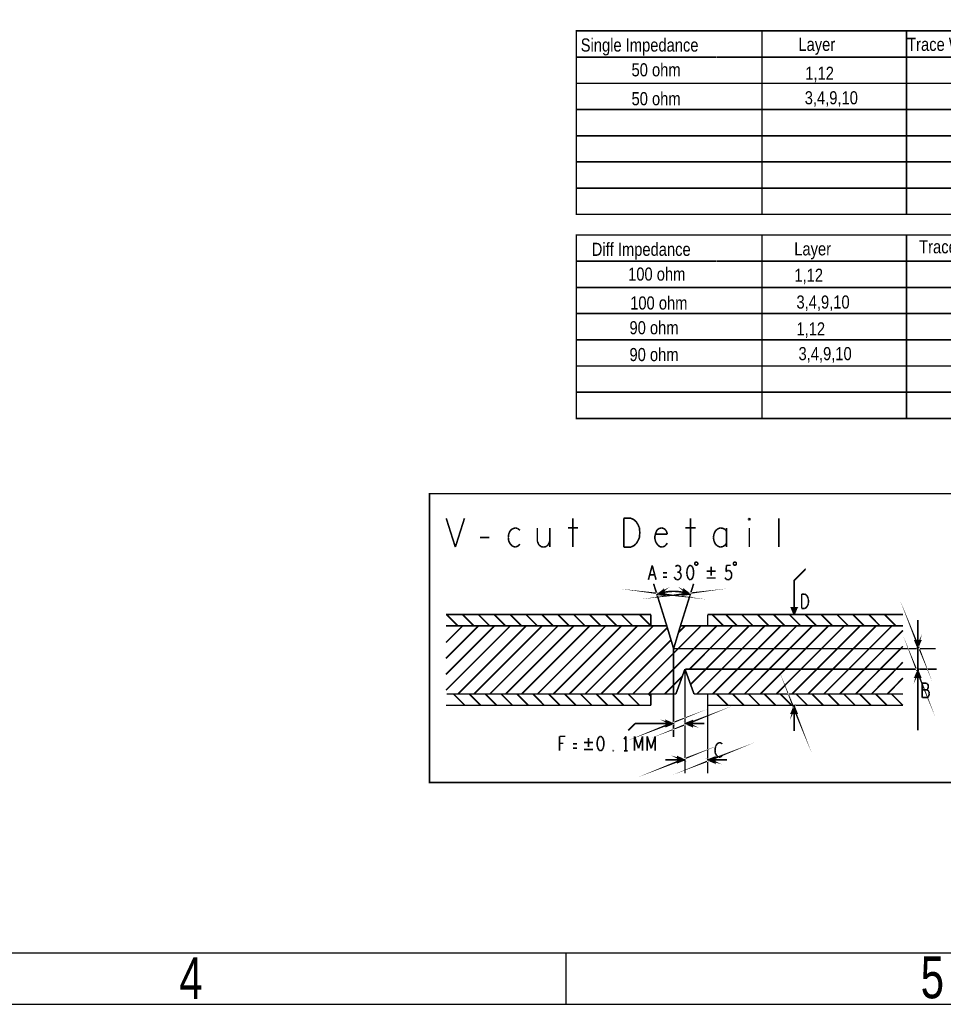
# Model space of a CAD drawing. Extents: x -53 to 531, y -106 to 304.
# Tile 39 of 65: x 186 to 276, y -106 to -11. Entities that reach past the tile are written whole.
import ezdxf

# ---------------------------------------------------------------- set-up
doc = ezdxf.new("R2010")
doc.units = 0
doc.layers.add('BOARD_GEOMETRY_DIMENSION', color=2, linetype='CONTINUOUS')
doc.layers.add('BOARD_GEOMETRY_SILKSCREEN_TOP', color=1, linetype='CONTINUOUS')

msp = doc.modelspace()

# ---------------------------------------------------------------- linework, layer by layer
at = {"layer": 'BOARD_GEOMETRY_DIMENSION'}
for points in [[(-52.793138, -106.154474), (531.20671, -106.154474), (531.20671, 303.845722), (-52.793138, 303.845722), (-52.793138, -106.154474)], [(-47.793148, -101.154484), (526.20672, -101.154484)], [(239.206786, -101.154484), (239.206786, -106.154474)]]:
    msp.add_lwpolyline(points, dxfattribs=at)
for points, const_width in [([(240.216436, -11.805412), (330.21651, -11.805412), (330.21651, -21.965412), (240.216436, -21.965412), (240.216436, -11.805412)], 0.151892), ([(258.2164, -11.805412), (258.2164, -21.919692)], 0.151892), ([(272.216372, -11.805412), (272.216372, -21.919692)], 0.151892), ([(253.75235, -14.345412), (240.216436, -14.345412)], 0.151892), ([(253.806452, -14.345412), (330.21651, -14.345412)], 0.151892), ([(240.216436, -16.885412), (330.21651, -16.885412)], 0.151892), ([(240.216436, -19.425412), (330.21651, -19.425412)], 0.151892), ([(330.21651, -21.965412), (330.21651, -24.505412), (240.216436, -24.505412), (240.216436, -21.965412)], 0.151892), ([(258.2164, -21.919692), (258.2164, -24.505412)], 0.151892), ([(272.216372, -21.919692), (272.216372, -24.505412)], 0.151892), ([(330.21651, -24.505412), (330.21651, -27.045412), (240.216436, -27.045412), (240.216436, -24.505412)], 0.151892), ([(258.2164, -24.459692), (258.2164, -27.045412)], 0.151892), ([(272.216372, -24.459692), (272.216372, -27.045412)], 0.151892), ([(330.21651, -27.045412), (330.21651, -29.585412), (240.216436, -29.585412), (240.216436, -27.045412)], 0.151892), ([(258.2164, -26.999692), (258.2164, -29.585412)], 0.151892), ([(272.216372, -26.999692), (272.216372, -29.585412)], 0.151892), ([(240.216436, -31.585408), (330.21651, -31.585408), (330.21651, -41.745408), (240.216436, -41.745408), (240.216436, -31.585408)], 0.151892), ([(258.2164, -31.585408), (258.2164, -41.739566)], 0.151892), ([(272.216372, -31.585408), (272.216372, -41.739566)], 0.151892), ([(253.75235, -34.125408), (240.216436, -34.125408)], 0.151892), ([(253.806452, -34.125408), (330.21651, -34.125408)], 0.151892), ([(240.216436, -36.665408), (330.21651, -36.665408)], 0.151892), ([(240.216436, -39.205408), (330.21651, -39.205408)], 0.151892), ([(330.21651, -41.745408), (330.21651, -44.285408), (240.216436, -44.285408), (240.216436, -41.745408)], 0.151892), ([(258.2164, -41.739566), (258.2164, -44.285408)], 0.151892), ([(272.216372, -41.745408), (272.216372, -44.285408)], 0.151892), ([(330.21651, -44.285408), (330.21651, -46.825408), (240.216436, -46.825408), (240.216436, -44.285408)], 0.151892), ([(258.2164, -44.279566), (258.2164, -46.825408)], 0.151892), ([(272.216372, -44.285408), (272.216372, -46.825408)], 0.151892), ([(330.21651, -46.825408), (330.21651, -49.365408), (240.216436, -49.365408), (240.216436, -46.825408)], 0.151892), ([(258.2164, -46.819566), (258.2164, -49.365408)], 0.151892), ([(272.216372, -46.825408), (272.216372, -49.365408)], 0.151892), ([(225.97491, -56.662828), (225.97491, -84.662772), (335.97469, -84.662772), (335.97469, -56.662828), (225.97491, -56.662828)], 0.1524), ([(227.60686, -59.044586), (228.491542, -61.838586)], 0.1524), ([(228.491542, -61.838586), (229.376478, -59.044586)], 0.1524), ([(239.891062, -59.044586), (239.891062, -61.838586)], 0.1524), ([(244.812312, -61.838586), (244.812312, -59.044586)], 0.1524), ([(244.812312, -59.044586), (245.519956, -59.044586)], 0.1524), ([(245.519956, -59.044586), (245.803166, -59.184286)], 0.1524), ([(245.803166, -59.184286), (246.01551, -59.370722)], 0.1524), ([(251.290582, -59.044586), (251.290582, -61.838586)], 0.1524), ([(256.919476, -59.091322), (256.990342, -59.044586)], 0.1524), ([(256.919476, -59.184286), (256.919476, -59.091322)], 0.1524), ([(256.990342, -59.231022), (256.919476, -59.184286)], 0.1524), ([(256.990342, -59.044586), (257.061208, -59.091322)], 0.1524), ([(257.061208, -59.184286), (256.990342, -59.231022)], 0.1524), ([(257.061208, -59.091322), (257.061208, -59.184286)], 0.1524), ([(259.840222, -61.838586), (259.840222, -59.044586)], 0.1524), ([(234.014264, -60.069222), (233.80192, -60.255404)], 0.1524), ([(234.297474, -59.976004), (234.014264, -60.069222)], 0.1524), ([(234.509818, -60.022486), (234.297474, -59.976004)], 0.1524), ([(234.757468, -60.208922), (234.509818, -60.022486)], 0.1524), ([(236.439456, -59.976004), (236.439456, -61.279786)], 0.1524), ([(237.642908, -61.838586), (237.642908, -59.976004)], 0.1524), ([(239.395508, -59.976004), (240.386616, -59.976004)], 0.1524), ([(246.01551, -59.370722), (246.192548, -59.650122)], 0.1524), ([(246.192548, -59.650122), (246.334026, -59.976004)], 0.1524), ([(246.334026, -59.976004), (246.369332, -60.441586)], 0.1524), ([(248.05132, -60.162186), (247.909842, -60.488322)], 0.1524), ([(248.263664, -60.022486), (248.05132, -60.162186)], 0.1524), ([(248.511568, -59.976004), (248.263664, -60.022486)], 0.1524), ([(248.759218, -60.069222), (248.511568, -59.976004)], 0.1524), ([(248.936256, -60.255404), (248.759218, -60.069222)], 0.1524), ([(250.795028, -59.976004), (251.786136, -59.976004)], 0.1524), ([(253.928118, -60.069222), (253.715774, -60.255404)], 0.1524), ([(254.176022, -59.976004), (253.928118, -60.069222)], 0.1524), ([(254.423672, -60.022486), (254.176022, -59.976004)], 0.1524), ([(254.636016, -60.115704), (254.423672, -60.022486)], 0.1524), ([(254.777494, -60.301886), (254.636016, -60.115704)], 0.1524), ([(254.777494, -61.838586), (254.777494, -59.976004)], 0.1524), ([(256.990342, -59.976004), (256.990342, -61.838586)], 0.1524), ([(230.881428, -60.907422), (231.801416, -60.907422)], 0.1524), ([(233.660442, -60.581286), (233.625136, -60.907422)], 0.1524), ([(233.625136, -60.907422), (233.660442, -61.233304)], 0.1524), ([(233.80192, -60.255404), (233.660442, -60.581286)], 0.1524), ([(246.334026, -60.907422), (246.192548, -61.233304)], 0.1524), ([(246.369332, -60.441586), (246.334026, -60.907422)], 0.1524), ([(247.909842, -60.488322), (247.838976, -60.767722)], 0.1524), ([(247.838976, -60.767722), (247.838976, -61.047122)], 0.1524), ([(247.838976, -61.047122), (247.909842, -61.326522)], 0.1524), ([(247.909842, -60.581286), (249.042428, -60.581286)], 0.1524), ([(249.042428, -60.581286), (248.936256, -60.255404)], 0.1524), ([(253.574296, -60.534804), (253.50343, -60.907422)], 0.1524), ([(253.50343, -60.907422), (253.574296, -61.279786)], 0.1524), ([(253.715774, -60.255404), (253.574296, -60.534804)], 0.1524), ([(233.660442, -61.233304), (233.80192, -61.512704)], 0.1524), ([(233.80192, -61.512704), (234.014264, -61.745622)], 0.1524), ([(234.014264, -61.745622), (234.297474, -61.838586)], 0.1524), ([(234.297474, -61.838586), (234.545378, -61.745622)], 0.1524), ([(234.545378, -61.745622), (234.757468, -61.559186)], 0.1524), ([(236.439456, -61.279786), (236.581188, -61.605922)], 0.1524), ([(236.581188, -61.605922), (236.793532, -61.792104)], 0.1524), ([(236.793532, -61.792104), (237.041182, -61.838586)], 0.1524), ([(237.041182, -61.838586), (237.288832, -61.792104)], 0.1524), ([(237.288832, -61.792104), (237.501176, -61.605922)], 0.1524), ([(237.501176, -61.605922), (237.642908, -61.279786)], 0.1524), ([(245.519956, -61.838586), (244.812312, -61.838586)], 0.1524), ([(245.803166, -61.698886), (245.519956, -61.838586)], 0.1524), ([(246.01551, -61.512704), (245.803166, -61.698886)], 0.1524), ([(246.192548, -61.233304), (246.01551, -61.512704)], 0.1524), ([(247.909842, -61.326522), (248.08688, -61.605922)], 0.1524), ([(248.08688, -61.605922), (248.299224, -61.792104)], 0.1524), ([(248.299224, -61.792104), (248.546874, -61.838586)], 0.1524), ([(248.546874, -61.838586), (248.794778, -61.745622)], 0.1524), ([(248.794778, -61.745622), (249.042428, -61.466222)], 0.1524), ([(253.574296, -61.279786), (253.715774, -61.559186)], 0.1524), ([(253.715774, -61.559186), (253.928118, -61.745622)], 0.1524), ([(253.928118, -61.745622), (254.176022, -61.838586)], 0.1524), ([(254.176022, -61.838586), (254.423672, -61.792104)], 0.1524), ([(254.423672, -61.792104), (254.636016, -61.652404)], 0.1524), ([(254.636016, -61.652404), (254.777494, -61.466222)], 0.1524), ([(247.203214, -65.005712), (247.575578, -63.608712)], 0.1524), ([(247.575578, -63.608712), (247.948196, -65.005712)], 0.1524), ([(249.959876, -63.63208), (249.825764, -63.725298)], 0.1524), ([(250.093988, -63.608712), (249.959876, -63.63208)], 0.1524), ([(250.2281, -63.678562), (250.093988, -63.608712)], 0.1524), ([(250.302522, -63.794894), (250.2281, -63.678562)], 0.1524), ([(250.332494, -63.934848), (250.302522, -63.794894)], 0.1524), ([(250.302522, -64.074548), (250.332494, -63.934848)], 0.1524), ([(250.995434, -63.91148), (250.95073, -64.097662)], 0.1524), ([(251.055124, -63.77178), (250.995434, -63.91148)], 0.1524), ([(251.144532, -63.655194), (251.055124, -63.77178)], 0.1524), ([(251.263658, -63.608712), (251.144532, -63.655194)], 0.1524), ([(251.383038, -63.655194), (251.263658, -63.608712)], 0.1524), ([(251.472446, -63.77178), (251.383038, -63.655194)], 0.1524), ([(251.531882, -63.91148), (251.472446, -63.77178)], 0.1524), ([(251.576586, -64.097662), (251.531882, -63.91148)], 0.1524), ([(253.27991, -63.73622), (253.27991, -64.61633)], 0.1524), ([(254.728218, -64.213994), (254.772922, -63.608712)], 0.1524), ([(254.772922, -63.608712), (255.175258, -63.608712)], 0.1524), ([(261.332218, -68.378578), (261.332218, -65.078356), (262.447786, -63.962788), (262.454898, -63.962788)], 0.1524), ([(247.814084, -64.516762), (247.337326, -64.516762)], 0.1524), ([(248.99874, -64.33058), (248.61139, -64.33058)], 0.1524), ([(248.61139, -64.74968), (248.99874, -64.74968)], 0.1524), ([(249.706638, -64.726312), (249.796046, -64.88938)], 0.1524), ([(249.796046, -64.88938), (249.915172, -64.982344)], 0.1524), ([(250.138692, -64.26073), (250.00458, -64.26073)], 0.1524), ([(250.138692, -64.26073), (250.2281, -64.19088)], 0.1524), ([(250.243086, -64.307212), (250.138692, -64.26073)], 0.1524), ([(250.16841, -64.982344), (250.28779, -64.866012)], 0.1524), ([(250.2281, -64.19088), (250.302522, -64.074548)], 0.1524), ([(250.347226, -64.423798), (250.243086, -64.307212)], 0.1524), ([(250.28779, -64.866012), (250.362212, -64.726312)], 0.1524), ([(250.377198, -64.586612), (250.347226, -64.423798)], 0.1524), ([(250.362212, -64.726312), (250.377198, -64.586612)], 0.1524), ([(250.95073, -64.097662), (250.935998, -64.307212)], 0.1524), ([(250.935998, -64.307212), (250.95073, -64.516762)], 0.1524), ([(250.95073, -64.516762), (250.995434, -64.703198)], 0.1524), ([(250.995434, -64.703198), (251.055124, -64.842898)], 0.1524), ([(251.055124, -64.842898), (251.144532, -64.95923)], 0.1524), ([(251.144532, -64.95923), (251.263658, -65.005712)], 0.1524), ([(251.263658, -65.005712), (251.383038, -64.95923)], 0.1524), ([(251.383038, -64.95923), (251.472446, -64.842898)], 0.1524), ([(251.472446, -64.842898), (251.531882, -64.703198)], 0.1524), ([(251.531882, -64.703198), (251.576586, -64.516762)], 0.1524), ([(251.591572, -64.307212), (251.576586, -64.097662)], 0.1524), ([(251.576586, -64.516762), (251.591572, -64.307212)], 0.1524), ([(252.839728, -64.176402), (253.719838, -64.176402)], 0.1524), ([(252.839728, -64.836294), (253.719838, -64.836294)], 0.1524), ([(254.624078, -64.796162), (254.713486, -64.912748)], 0.1524), ([(254.713486, -64.912748), (254.817626, -64.982344)], 0.1524), ([(254.86233, -64.12103), (254.728218, -64.213994)], 0.1524), ([(254.966724, -64.097662), (254.86233, -64.12103)], 0.1524), ([(254.951738, -65.005712), (255.08585, -64.95923)], 0.1524), ([(255.071118, -64.12103), (254.966724, -64.097662)], 0.1524), ([(255.175258, -64.213994), (255.071118, -64.12103)], 0.1524), ([(255.08585, -64.95923), (255.190244, -64.866012)], 0.1524), ([(255.249934, -64.33058), (255.175258, -64.213994)], 0.1524), ([(255.190244, -64.866012), (255.264666, -64.703198)], 0.1524), ([(255.279652, -64.516762), (255.249934, -64.33058)], 0.1524), ([(255.264666, -64.703198), (255.279652, -64.516762)], 0.1524), ([(248.98985, -69.478652), (247.89003, -65.95872), (247.704864, -65.39357)], 0.1524), ([(248.590308, -66.169032), (248.37644, -66.355722), (248.703592, -66.40195), (248.542302, -66.286634), (248.36374, -66.3067), (248.590308, -66.169032), (248.703592, -66.40195), (248.37644, -66.355722), (248.67489, -65.989454), (248.809256, -66.505836), (248.090436, -66.416174)], 0.1524), ([(249.915172, -64.982344), (250.049284, -65.005712)], 0.1524), ([(250.049284, -65.005712), (250.16841, -64.982344)], 0.1524), ([(250.309634, -69.478652), (251.409962, -65.95872), (251.591064, -65.39357)], 0.1524), ([(250.73102, -66.143632), (250.944888, -66.330322), (250.617736, -66.37655), (250.779026, -66.261234), (250.957588, -66.2813), (250.73102, -66.143632), (250.617736, -66.37655), (250.944888, -66.330322), (250.646438, -65.964054), (250.512072, -66.480436), (251.230892, -66.390774)], 0.1524), ([(254.817626, -64.982344), (254.951738, -65.005712)], 0.1524), ([(248.590308, -66.169032), (248.271792, -66.356738), (248.703592, -66.40195), (248.37644, -66.355722), (248.590308, -66.169032)], 0.1524), ([(250.73102, -66.143632), (251.049536, -66.331338), (250.617736, -66.37655), (250.944888, -66.330322), (250.73102, -66.143632)], 0.1524), ([(248.090944, -66.417698), (248.67489, -65.989454)], 0.1524), ([(248.37644, -66.355722), (248.590308, -66.169032)], 0.1524), ([(251.230384, -66.392298), (250.646438, -65.964054)], 0.1524), ([(250.944888, -66.330322), (250.73102, -66.143632)], 0.1524), ([(262.065008, -67.788536), (262.065008, -66.391536)], 0.1524), ([(262.065008, -66.391536), (262.363204, -66.391536)], 0.1524), ([(262.363204, -66.391536), (262.48233, -66.461386)], 0.1524), ([(262.48233, -66.461386), (262.571738, -66.554604)], 0.1524), ([(262.571738, -66.554604), (262.64616, -66.694304)], 0.1524), ([(262.64616, -66.694304), (262.70585, -66.857372)], 0.1524), ([(262.70585, -66.857372), (262.720836, -67.090036)], 0.1524), ([(261.332726, -68.377816), (261.065264, -67.70497), (261.598664, -67.70497), (261.319264, -68.08597), (261.192264, -67.78117), (261.446264, -67.83197), (261.370064, -68.08597)], 0.1524), ([(261.331202, -68.377816), (261.598664, -67.70497)], 0.1524), ([(262.363204, -67.788536), (262.065008, -67.788536)], 0.1524), ([(262.48233, -67.718686), (262.363204, -67.788536)], 0.1524), ([(262.571738, -67.625722), (262.48233, -67.718686)], 0.1524), ([(262.64616, -67.486022), (262.571738, -67.625722)], 0.1524), ([(262.70585, -67.322954), (262.64616, -67.486022)], 0.1524), ([(262.720836, -67.090036), (262.70585, -67.322954)], 0.1524), ([(273.435064, -71.03237), (273.333464, -71.38797), (273.181064, -70.98157), (273.308064, -71.28637), (273.435064, -71.03237)], 0.1524), ([(227.580952, -68.378578), (247.449848, -68.378578)], 0.1524), ([(228.74986, -69.478652), (227.649786, -68.378578)], 0.1524), ([(230.289862, -69.478652), (229.189788, -68.378578)], 0.1524), ([(231.829864, -69.478652), (230.72979, -68.378578)], 0.1524), ([(233.369866, -69.478652), (232.269792, -68.378578)], 0.1524), ([(234.909868, -69.478652), (233.809794, -68.378578)], 0.1524), ([(236.44987, -69.478652), (235.349796, -68.378578)], 0.1524), ([(237.989872, -69.478652), (236.889798, -68.378578)], 0.1524), ([(239.529874, -69.478652), (238.4298, -68.378578)], 0.1524), ([(241.069876, -69.478652), (239.969802, -68.378578)], 0.1524), ([(242.609878, -69.478652), (241.509804, -68.378578)], 0.1524), ([(244.14988, -69.478652), (243.049806, -68.378578)], 0.1524), ([(245.689882, -69.478652), (244.589808, -68.378578)], 0.1524), ([(247.449848, -69.478652), (246.349774, -68.378578)], 0.1524), ([(247.449848, -68.378578), (247.449848, -69.478652)], 0.1524), ([(252.949964, -68.378578), (252.949964, -69.478652)], 0.1524), ([(252.949964, -68.378578), (271.869916, -68.378578)], 0.1524), ([(254.489966, -69.478652), (253.389892, -68.378578)], 0.1524), ([(255.80975, -69.478652), (254.70993, -68.378578)], 0.1524), ([(257.349752, -69.478652), (256.249932, -68.378578)], 0.1524), ([(258.889754, -69.478652), (257.789934, -68.378578)], 0.1524), ([(260.429756, -69.478652), (259.329936, -68.378578)], 0.1524), ([(261.969758, -69.478652), (260.869938, -68.378578)], 0.1524), ([(263.50976, -69.478652), (262.40994, -68.378578)], 0.1524), ([(265.049762, -69.478652), (263.949942, -68.378578)], 0.1524), ([(266.589764, -69.478652), (265.489944, -68.378578)], 0.1524), ([(268.129766, -69.478652), (267.029946, -68.378578)], 0.1524), ([(269.669768, -69.478652), (268.569948, -68.378578)], 0.1524), ([(271.20977, -69.478652), (270.10995, -68.378578)], 0.1524), ([(233.810048, -69.478652), (227.580952, -75.707494)], 0.1524), ([(233.810048, -69.478652), (227.580952, -75.707494)], 0.1524), ([(233.810048, -69.478652), (227.580952, -75.707494)], 0.1524), ([(230.72979, -69.478652), (227.580952, -72.62749)], 0.1524), ([(232.270046, -69.478652), (227.580952, -74.167492)], 0.1524), ([(232.270046, -69.478652), (227.580952, -74.167492)], 0.1524), ([(229.189788, -69.478652), (227.580952, -71.087488)], 0.1524), ([(248.98985, -69.478652), (227.580952, -69.478652)], 0.1524), ([(228.969824, -69.478652), (228.74986, -69.478652)], 0.1524), ([(235.35005, -69.478652), (228.750114, -76.078588)], 0.1524), ([(235.35005, -69.478652), (228.750114, -76.078588)], 0.1524), ([(235.35005, -69.478652), (228.750114, -76.078588)], 0.1524), ([(235.35005, -69.478652), (228.750114, -76.078588)], 0.1524), ([(236.890052, -69.478652), (230.289608, -76.078588)], 0.1524), ([(236.890052, -69.478652), (230.289608, -76.078588)], 0.1524), ([(236.890052, -69.478652), (230.289608, -76.078588)], 0.1524), ([(236.890052, -69.478652), (230.289608, -76.078588)], 0.1524), ([(236.890052, -69.478652), (230.289608, -76.078588)], 0.1524), ([(230.509826, -69.478652), (230.289862, -69.478652)], 0.1524), ([(238.429546, -69.478652), (231.82961, -76.078588)], 0.1524), ([(238.429546, -69.478652), (231.82961, -76.078588)], 0.1524), ([(238.429546, -69.478652), (231.82961, -76.078588)], 0.1524), ([(238.429546, -69.478652), (231.82961, -76.078588)], 0.1524), ([(238.429546, -69.478652), (231.82961, -76.078588)], 0.1524), ([(238.429546, -69.478652), (231.82961, -76.078588)], 0.1524), ([(232.049828, -69.478652), (231.829864, -69.478652)], 0.1524), ([(239.969548, -69.478652), (233.369612, -76.078588)], 0.1524), ([(239.969548, -69.478652), (233.369612, -76.078588)], 0.1524), ([(239.969548, -69.478652), (233.369612, -76.078588)], 0.1524), ([(239.969548, -69.478652), (233.369612, -76.078588)], 0.1524), ([(239.969548, -69.478652), (233.369612, -76.078588)], 0.1524), ([(239.969548, -69.478652), (233.369612, -76.078588)], 0.1524), ([(239.969548, -69.478652), (233.369612, -76.078588)], 0.1524), ([(233.58983, -69.478652), (233.369866, -69.478652)], 0.1524), ([(241.50955, -69.478652), (234.909868, -76.078588)], 0.1524), ([(241.50955, -69.478652), (234.909868, -76.078588)], 0.1524), ([(241.50955, -69.478652), (234.909868, -76.078588)], 0.1524), ([(241.50955, -69.478652), (234.909868, -76.078588)], 0.1524), ([(241.50955, -69.478652), (234.909868, -76.078588)], 0.1524), ([(241.50955, -69.478652), (234.909868, -76.078588)], 0.1524), ([(241.50955, -69.478652), (234.909868, -76.078588)], 0.1524), ([(241.50955, -69.478652), (234.909868, -76.078588)], 0.1524), ([(235.129832, -69.478652), (234.909868, -69.478652)], 0.1524), ([(243.049806, -69.478652), (236.44987, -76.078588)], 0.1524), ([(243.049806, -69.478652), (236.44987, -76.078588)], 0.1524), ([(243.049806, -69.478652), (236.44987, -76.078588)], 0.1524), ([(243.049806, -69.478652), (236.44987, -76.078588)], 0.1524), ([(243.049806, -69.478652), (236.44987, -76.078588)], 0.1524), ([(243.049806, -69.478652), (236.44987, -76.078588)], 0.1524), ([(243.049806, -69.478652), (236.44987, -76.078588)], 0.1524), ([(243.049806, -69.478652), (236.44987, -76.078588)], 0.1524), ([(243.049806, -69.478652), (236.44987, -76.078588)], 0.1524), ([(236.669834, -69.478652), (236.44987, -69.478652)], 0.1524), ([(244.589808, -69.478652), (237.989872, -76.078588)], 0.1524), ([(244.589808, -69.478652), (237.989872, -76.078588)], 0.1524), ([(244.589808, -69.478652), (237.989872, -76.078588)], 0.1524), ([(244.589808, -69.478652), (237.989872, -76.078588)], 0.1524), ([(244.589808, -69.478652), (237.989872, -76.078588)], 0.1524), ([(244.589808, -69.478652), (237.989872, -76.078588)], 0.1524), ([(244.589808, -69.478652), (237.989872, -76.078588)], 0.1524), ([(244.589808, -69.478652), (237.989872, -76.078588)], 0.1524), ([(244.589808, -69.478652), (237.989872, -76.078588)], 0.1524), ([(244.589808, -69.478652), (237.989872, -76.078588)], 0.1524), ([(238.209836, -69.478652), (237.989872, -69.478652)], 0.1524), ([(246.12981, -69.478652), (239.529874, -76.078588)], 0.1524), ([(246.12981, -69.478652), (239.529874, -76.078588)], 0.1524), ([(246.12981, -69.478652), (239.529874, -76.078588)], 0.1524), ([(246.12981, -69.478652), (239.529874, -76.078588)], 0.1524), ([(246.12981, -69.478652), (239.529874, -76.078588)], 0.1524), ([(246.12981, -69.478652), (239.529874, -76.078588)], 0.1524), ([(246.12981, -69.478652), (239.529874, -76.078588)], 0.1524), ([(246.12981, -69.478652), (239.529874, -76.078588)], 0.1524), ([(246.12981, -69.478652), (239.529874, -76.078588)], 0.1524), ([(246.12981, -69.478652), (239.529874, -76.078588)], 0.1524), ([(239.749838, -69.478652), (239.529874, -69.478652)], 0.1524), ([(247.669812, -69.478652), (241.069876, -76.078588)], 0.1524), ([(247.669812, -69.478652), (241.069876, -76.078588)], 0.1524), ([(247.669812, -69.478652), (241.069876, -76.078588)], 0.1524), ([(247.669812, -69.478652), (241.069876, -76.078588)], 0.1524), ([(247.669812, -69.478652), (241.069876, -76.078588)], 0.1524), ([(247.669812, -69.478652), (241.069876, -76.078588)], 0.1524), ([(247.669812, -69.478652), (241.069876, -76.078588)], 0.1524), ([(247.669812, -69.478652), (241.069876, -76.078588)], 0.1524), ([(247.669812, -69.478652), (241.069876, -76.078588)], 0.1524), ([(247.669812, -69.478652), (241.069876, -76.078588)], 0.1524), ([(241.28984, -69.478652), (241.069876, -69.478652)], 0.1524), ([(242.829842, -69.478652), (242.609878, -69.478652)], 0.1524), ([(249.04065, -69.64807), (242.610132, -76.078588)], 0.1524), ([(249.04065, -69.64807), (242.610132, -76.078588)], 0.1524), ([(249.04065, -69.64807), (242.610132, -76.078588)], 0.1524), ([(244.369844, -69.478652), (244.14988, -69.478652)], 0.1524), ([(245.909846, -69.478652), (245.689882, -69.478652)], 0.1524), ([(252.290072, -69.478652), (245.690136, -76.078588)], 0.1524), ([(252.290072, -69.478652), (245.690136, -76.078588)], 0.1524), ([(252.290072, -69.478652), (245.690136, -76.078588)], 0.1524), ([(252.290072, -69.478652), (245.690136, -76.078588)], 0.1524), ([(252.290072, -69.478652), (245.690136, -76.078588)], 0.1524), ([(252.290072, -69.478652), (245.690136, -76.078588)], 0.1524), ([(252.290072, -69.478652), (245.690136, -76.078588)], 0.1524), ([(252.290072, -69.478652), (245.690136, -76.078588)], 0.1524), ([(252.290072, -69.478652), (245.690136, -76.078588)], 0.1524), ([(252.290072, -69.478652), (245.690136, -76.078588)], 0.1524), ([(253.829566, -69.478652), (247.22963, -76.078588)], 0.1524), ([(253.829566, -69.478652), (247.22963, -76.078588)], 0.1524), ([(253.829566, -69.478652), (247.22963, -76.078588)], 0.1524), ([(253.829566, -69.478652), (247.22963, -76.078588)], 0.1524), ([(253.829566, -69.478652), (247.22963, -76.078588)], 0.1524), ([(253.829566, -69.478652), (247.22963, -76.078588)], 0.1524), ([(253.829566, -69.478652), (247.22963, -76.078588)], 0.1524), ([(253.829566, -69.478652), (247.22963, -76.078588)], 0.1524), ([(253.829566, -69.478652), (247.22963, -76.078588)], 0.1524), ([(253.829566, -69.478652), (247.22963, -76.078588)], 0.1524), ([(248.98985, -69.478652), (249.649742, -71.678546)], 0.1524), ([(249.649742, -71.678546), (250.309634, -69.478652)], 0.1524), ([(250.75007, -69.478652), (250.120912, -70.107302)], 0.1524), ([(250.75007, -69.478652), (250.120912, -70.107302)], 0.1524), ([(250.75007, -69.478652), (250.120912, -70.107302)], 0.1524), ([(250.75007, -69.478652), (250.120912, -70.107302)], 0.1524), ([(250.75007, -69.478652), (250.120912, -70.107302)], 0.1524), ([(250.75007, -69.478652), (250.120912, -70.107302)], 0.1524), ([(250.75007, -69.478652), (250.120912, -70.107302)], 0.1524), ([(250.75007, -69.478652), (250.120912, -70.107302)], 0.1524), ([(250.75007, -69.478652), (250.120912, -70.107302)], 0.1524), ([(250.75007, -69.478652), (250.120912, -70.107302)], 0.1524), ([(250.309634, -69.478652), (271.869916, -69.478652)], 0.1524), ([(255.358646, -69.489574), (251.189998, -73.658476)], 0.1524), ([(256.953512, -69.478652), (251.299726, -75.132692)], 0.1524), ([(256.953512, -69.478652), (251.50826, -74.924158)], 0.1524), ([(256.953512, -69.478652), (251.50826, -74.924158)], 0.1524), ([(256.953512, -69.478652), (251.50826, -74.924158)], 0.1524), ([(256.953512, -69.478652), (251.50826, -74.924158)], 0.1524), ([(256.953512, -69.478652), (251.50826, -74.924158)], 0.1524), ([(256.953512, -69.478652), (251.50826, -74.924158)], 0.1524), ([(256.953512, -69.478652), (251.50826, -74.924158)], 0.1524), ([(256.953512, -69.478652), (251.50826, -74.924158)], 0.1524), ([(258.493514, -69.478652), (251.893578, -76.078588)], 0.1524), ([(258.493514, -69.478652), (251.893578, -76.078588)], 0.1524), ([(258.493514, -69.478652), (251.893578, -76.078588)], 0.1524), ([(258.493514, -69.478652), (251.893578, -76.078588)], 0.1524), ([(258.493514, -69.478652), (251.893578, -76.078588)], 0.1524), ([(258.493514, -69.478652), (251.893578, -76.078588)], 0.1524), ([(258.493514, -69.478652), (251.893578, -76.078588)], 0.1524), ([(258.493514, -69.478652), (251.893578, -76.078588)], 0.1524), ([(258.493514, -69.478652), (251.893578, -76.078588)], 0.1524), ([(258.493514, -69.478652), (251.893578, -76.078588)], 0.1524), ([(260.03377, -69.478652), (253.433834, -76.078588)], 0.1524), ([(260.03377, -69.478652), (253.433834, -76.078588)], 0.1524), ([(260.03377, -69.478652), (253.433834, -76.078588)], 0.1524), ([(260.03377, -69.478652), (253.433834, -76.078588)], 0.1524), ([(260.03377, -69.478652), (253.433834, -76.078588)], 0.1524), ([(260.03377, -69.478652), (253.433834, -76.078588)], 0.1524), ([(260.03377, -69.478652), (253.433834, -76.078588)], 0.1524), ([(260.03377, -69.478652), (253.433834, -76.078588)], 0.1524), ([(260.03377, -69.478652), (253.433834, -76.078588)], 0.1524), ([(254.70993, -69.478652), (254.489966, -69.478652)], 0.1524), ([(261.573772, -69.478652), (254.973836, -76.078588)], 0.1524), ([(261.573772, -69.478652), (254.973836, -76.078588)], 0.1524), ([(261.573772, -69.478652), (254.973836, -76.078588)], 0.1524), ([(261.573772, -69.478652), (254.973836, -76.078588)], 0.1524), ([(261.573772, -69.478652), (254.973836, -76.078588)], 0.1524), ([(261.573772, -69.478652), (254.973836, -76.078588)], 0.1524), ([(261.573772, -69.478652), (254.973836, -76.078588)], 0.1524), ([(261.573772, -69.478652), (254.973836, -76.078588)], 0.1524), ([(261.573772, -69.478652), (254.973836, -76.078588)], 0.1524), ([(256.029968, -69.478652), (255.80975, -69.478652)], 0.1524), ([(263.113774, -69.478652), (256.513838, -76.078588)], 0.1524), ([(263.113774, -69.478652), (256.513838, -76.078588)], 0.1524), ([(263.113774, -69.478652), (256.513838, -76.078588)], 0.1524), ([(263.113774, -69.478652), (256.513838, -76.078588)], 0.1524), ([(263.113774, -69.478652), (256.513838, -76.078588)], 0.1524), ([(263.113774, -69.478652), (256.513838, -76.078588)], 0.1524), ([(263.113774, -69.478652), (256.513838, -76.078588)], 0.1524), ([(263.113774, -69.478652), (256.513838, -76.078588)], 0.1524), ([(263.113774, -69.478652), (256.513838, -76.078588)], 0.1524), ([(263.113774, -69.478652), (256.513838, -76.078588)], 0.1524), ([(257.56997, -69.478652), (257.349752, -69.478652)], 0.1524), ([(264.653776, -69.478652), (258.05384, -76.078588)], 0.1524), ([(264.653776, -69.478652), (258.05384, -76.078588)], 0.1524), ([(264.653776, -69.478652), (258.05384, -76.078588)], 0.1524), ([(264.653776, -69.478652), (258.05384, -76.078588)], 0.1524), ([(264.653776, -69.478652), (258.05384, -76.078588)], 0.1524), ([(264.653776, -69.478652), (258.05384, -76.078588)], 0.1524), ([(264.653776, -69.478652), (258.05384, -76.078588)], 0.1524), ([(264.653776, -69.478652), (258.05384, -76.078588)], 0.1524), ([(264.653776, -69.478652), (258.05384, -76.078588)], 0.1524), ([(264.653776, -69.478652), (258.05384, -76.078588)], 0.1524), ([(259.109972, -69.478652), (258.889754, -69.478652)], 0.1524), ([(266.193778, -69.478652), (259.594096, -76.078588)], 0.1524), ([(266.193778, -69.478652), (259.594096, -76.078588)], 0.1524), ([(266.193778, -69.478652), (259.594096, -76.078588)], 0.1524), ([(266.193778, -69.478652), (259.594096, -76.078588)], 0.1524), ([(266.193778, -69.478652), (259.594096, -76.078588)], 0.1524), ([(266.193778, -69.478652), (259.594096, -76.078588)], 0.1524), ([(266.193778, -69.478652), (259.594096, -76.078588)], 0.1524), ([(266.193778, -69.478652), (259.594096, -76.078588)], 0.1524), ([(266.193778, -69.478652), (259.594096, -76.078588)], 0.1524), ([(266.193778, -69.478652), (259.594096, -76.078588)], 0.1524), ([(260.649974, -69.478652), (260.429756, -69.478652)], 0.1524), ([(267.734034, -69.478652), (261.134098, -76.078588)], 0.1524), ([(267.734034, -69.478652), (261.134098, -76.078588)], 0.1524), ([(267.734034, -69.478652), (261.134098, -76.078588)], 0.1524), ([(267.734034, -69.478652), (261.134098, -76.078588)], 0.1524), ([(267.734034, -69.478652), (261.134098, -76.078588)], 0.1524), ([(267.734034, -69.478652), (261.134098, -76.078588)], 0.1524), ([(267.734034, -69.478652), (261.134098, -76.078588)], 0.1524), ([(267.734034, -69.478652), (261.134098, -76.078588)], 0.1524), ([(267.734034, -69.478652), (261.134098, -76.078588)], 0.1524), ([(262.189976, -69.478652), (261.969758, -69.478652)], 0.1524), ([(269.274036, -69.478652), (262.6741, -76.078588)], 0.1524), ([(269.274036, -69.478652), (262.6741, -76.078588)], 0.1524), ([(269.274036, -69.478652), (262.6741, -76.078588)], 0.1524), ([(269.274036, -69.478652), (262.6741, -76.078588)], 0.1524), ([(269.274036, -69.478652), (262.6741, -76.078588)], 0.1524), ([(269.274036, -69.478652), (262.6741, -76.078588)], 0.1524), ([(269.274036, -69.478652), (262.6741, -76.078588)], 0.1524), ([(269.274036, -69.478652), (262.6741, -76.078588)], 0.1524), ([(263.729978, -69.478652), (263.50976, -69.478652)], 0.1524), ([(270.814038, -69.478652), (264.213594, -76.078588)], 0.1524), ([(270.814038, -69.478652), (264.213594, -76.078588)], 0.1524), ([(270.814038, -69.478652), (264.213594, -76.078588)], 0.1524), ([(270.814038, -69.478652), (264.213594, -76.078588)], 0.1524), ([(270.814038, -69.478652), (264.213594, -76.078588)], 0.1524), ([(270.814038, -69.478652), (264.213594, -76.078588)], 0.1524), ([(270.814038, -69.478652), (264.213594, -76.078588)], 0.1524), ([(265.269726, -69.478652), (265.049762, -69.478652)], 0.1524), ([(266.809728, -69.478652), (266.589764, -69.478652)], 0.1524), ([(268.34973, -69.478652), (268.129766, -69.478652)], 0.1524), ([(269.889732, -69.478652), (269.669768, -69.478652)], 0.1524), ([(271.429734, -69.478652), (271.20977, -69.478652)], 0.1524), ([(273.319748, -73.65873), (273.319748, -68.890896)], 0.1524), ([(271.869916, -69.91858), (265.753596, -76.078588)], 0.1524), ([(273.206464, -74.33437), (273.308064, -73.97877), (273.460464, -74.38517), (273.333464, -74.08037), (273.206464, -74.33437)], 0.1524), ([(244.150134, -76.078588), (249.395996, -70.831964)], 0.1524), ([(244.150134, -76.078588), (249.395996, -70.831964)], 0.1524), ([(244.150134, -76.078588), (249.395996, -70.831964)], 0.1524), ([(244.150134, -76.078588), (249.395996, -70.831964)], 0.1524), ([(244.150134, -76.078588), (249.395996, -70.831964)], 0.1524), ([(244.150134, -76.078588), (249.395996, -70.831964)], 0.1524), ([(244.150134, -76.078588), (249.395996, -70.831964)], 0.1524), ([(244.150134, -76.078588), (249.395996, -70.831964)], 0.1524), ([(267.293598, -76.078588), (271.869916, -71.458582)], 0.1524), ([(273.435064, -71.03237), (273.308064, -71.28637), (273.181064, -70.98157), (273.333464, -71.10857), (273.358864, -71.28637), (273.435064, -71.03237), (273.181064, -70.98157), (273.308064, -71.28637), (273.587464, -70.90537), (273.054064, -70.90537), (273.321526, -71.578216)], 0.1524), ([(273.308064, -71.28637), (273.435064, -71.03237)], 0.1524), ([(273.320002, -71.578216), (273.587464, -70.90537)], 0.1524), ([(249.574812, -71.678546), (275.049996, -71.678546)], 0.1524), ([(249.649742, -71.678546), (249.649742, -80.258666)], 0.1524), ([(268.8336, -76.078588), (271.869916, -72.998584)], 0.1524), ([(250.48591, -74.362564), (248.769886, -76.078588)], 0.1524), ([(249.86996, -76.078588), (250.749816, -73.658476)], 0.1524), ([(250.749816, -73.658476), (250.749816, -83.778598)], 0.1524), ([(250.749816, -73.658476), (251.629926, -76.078588)], 0.1524), ([(250.774962, -73.65873), (275.162264, -73.65873)], 0.1524), ([(261.217664, -77.81417), (261.319264, -77.45857), (261.471664, -77.86497), (261.344664, -77.56017), (261.217664, -77.81417)], 0.1524), ([(273.206464, -74.33437), (273.333464, -74.08037), (273.460464, -74.38517), (273.308064, -74.25817), (273.282664, -74.08037), (273.206464, -74.33437), (273.460464, -74.38517), (273.333464, -74.08037), (273.054064, -74.46137), (273.587464, -74.46137), (273.320002, -73.788524)], 0.1524), ([(273.321526, -73.788524), (273.054064, -74.46137)], 0.1524), ([(273.333464, -74.08037), (273.206464, -74.33437)], 0.1524), ([(273.319748, -73.65873), (273.319748, -79.605632)], 0.1524), ([(270.373856, -76.078588), (271.869916, -74.538586)], 0.1524), ([(273.74723, -75.027282), (273.74723, -76.424282)], 0.1524), ([(274.149566, -75.027282), (273.74723, -75.027282)], 0.1524), ([(274.253706, -75.097132), (274.149566, -75.027282)], 0.1524), ([(274.313396, -75.19035), (274.253706, -75.097132)], 0.1524), ([(274.343114, -75.33005), (274.313396, -75.19035)], 0.1524), ([(274.313396, -75.493118), (274.343114, -75.33005)], 0.1524), ([(249.86996, -76.078588), (227.649786, -76.078588)], 0.1524), ([(229.409752, -77.178662), (228.309932, -76.078588)], 0.1524), ([(230.949754, -77.178662), (229.849934, -76.078588)], 0.1524), ([(232.489756, -77.178662), (231.389936, -76.078588)], 0.1524), ([(234.029758, -77.178662), (232.929938, -76.078588)], 0.1524), ([(235.56976, -77.178662), (234.46994, -76.078588)], 0.1524), ([(237.109762, -77.178662), (236.009942, -76.078588)], 0.1524), ([(238.649764, -77.178662), (237.549944, -76.078588)], 0.1524), ([(240.189766, -77.178662), (239.089946, -76.078588)], 0.1524), ([(241.729768, -77.178662), (240.629694, -76.078588)], 0.1524), ([(243.26977, -77.178662), (242.169696, -76.078588)], 0.1524), ([(244.809772, -77.178662), (243.709698, -76.078588)], 0.1524), ([(246.349774, -77.178662), (245.2497, -76.078588)], 0.1524), ([(247.449848, -76.298552), (247.229884, -76.078588)], 0.1524), ([(247.449848, -77.178662), (247.449848, -76.078588)], 0.1524), ([(251.629926, -76.078588), (271.869916, -76.078588)], 0.1524), ([(252.949964, -77.178662), (252.949964, -76.078588)], 0.1524), ([(254.929894, -77.178662), (253.82982, -76.078588)], 0.1524), ([(256.469896, -77.178662), (255.369822, -76.078588)], 0.1524), ([(258.009898, -77.178662), (256.909824, -76.078588)], 0.1524), ([(259.5499, -77.178662), (258.449826, -76.078588)], 0.1524), ([(261.089902, -77.178662), (259.989828, -76.078588)], 0.1524), ([(262.629904, -77.178662), (261.52983, -76.078588)], 0.1524), ([(264.169906, -77.178662), (263.069832, -76.078588)], 0.1524), ([(265.709908, -77.178662), (264.609834, -76.078588)], 0.1524), ([(267.24991, -77.178662), (266.149836, -76.078588)], 0.1524), ([(268.789912, -77.178662), (267.689838, -76.078588)], 0.1524), ([(270.329914, -77.178662), (269.22984, -76.078588)], 0.1524), ([(271.869916, -77.178662), (270.769842, -76.078588)], 0.1524), ([(274.209002, -75.6793), (273.74723, -75.6793)], 0.1524), ([(273.74723, -76.424282), (274.238974, -76.424282)], 0.1524), ([(274.209002, -75.6793), (274.268692, -75.60945)], 0.1524), ([(274.313396, -75.725782), (274.209002, -75.6793)], 0.1524), ([(274.238974, -76.424282), (274.343114, -76.331318)], 0.1524), ([(274.268692, -75.60945), (274.313396, -75.493118)], 0.1524), ([(274.402804, -75.865482), (274.313396, -75.725782)], 0.1524), ([(274.343114, -76.331318), (274.402804, -76.191618)], 0.1524), ([(274.432522, -76.02855), (274.402804, -75.865482)], 0.1524), ([(274.402804, -76.191618), (274.432522, -76.02855)], 0.1524), ([(247.449848, -77.178662), (227.580952, -77.178662)], 0.1524), ([(229.629716, -77.178662), (229.409752, -77.178662)], 0.1524), ([(231.169718, -77.178662), (230.949754, -77.178662)], 0.1524), ([(232.70972, -77.178662), (232.489756, -77.178662)], 0.1524), ([(234.249722, -77.178662), (234.029758, -77.178662)], 0.1524), ([(235.789724, -77.178662), (235.56976, -77.178662)], 0.1524), ([(237.329726, -77.178662), (237.109762, -77.178662)], 0.1524), ([(238.869728, -77.178662), (238.649764, -77.178662)], 0.1524), ([(240.40973, -77.178662), (240.189766, -77.178662)], 0.1524), ([(241.949732, -77.178662), (241.729768, -77.178662)], 0.1524), ([(243.489734, -77.178662), (243.26977, -77.178662)], 0.1524), ([(245.029736, -77.178662), (244.809772, -77.178662)], 0.1524), ([(246.569738, -77.178662), (246.349774, -77.178662)], 0.1524), ([(251.337064, -79.05877), (250.981464, -78.95717), (251.387864, -78.80477), (251.083064, -78.93177), (251.337064, -79.05877)], 0.1524), ([(252.949964, -77.178662), (252.949964, -83.778598)], 0.1524), ([(271.869916, -77.178662), (252.949964, -77.178662)], 0.1524), ([(255.149858, -77.178662), (254.929894, -77.178662)], 0.1524), ([(256.68986, -77.178662), (256.469896, -77.178662)], 0.1524), ([(258.229862, -77.178662), (258.009898, -77.178662)], 0.1524), ([(259.769864, -77.178662), (259.5499, -77.178662)], 0.1524), ([(261.217664, -77.81417), (261.344664, -77.56017), (261.471664, -77.86497), (261.319264, -77.73797), (261.293864, -77.56017), (261.217664, -77.81417), (261.471664, -77.86497), (261.344664, -77.56017), (261.065264, -77.94117), (261.598664, -77.94117), (261.331202, -77.268324)], 0.1524), ([(261.332726, -77.268324), (261.065264, -77.94117)], 0.1524), ([(261.309866, -77.178662), (261.089902, -77.178662)], 0.1524), ([(261.334504, -77.178662), (261.334504, -79.673704)], 0.1524), ([(262.849868, -77.178662), (262.629904, -77.178662)], 0.1524), ([(264.38987, -77.178662), (264.169906, -77.178662)], 0.1524), ([(265.929872, -77.178662), (265.709908, -77.178662)], 0.1524), ([(267.469874, -77.178662), (267.24991, -77.178662)], 0.1524), ([(269.009876, -77.178662), (268.789912, -77.178662)], 0.1524), ([(270.549878, -77.178662), (270.329914, -77.178662)], 0.1524), ([(249.051064, -78.83017), (249.406664, -78.93177), (249.000264, -79.08417), (249.305064, -78.95717), (249.051064, -78.83017)], 0.1524), ([(261.344664, -77.56017), (261.217664, -77.81417)], 0.1524), ([(245.909846, -78.938628), (245.2497, -79.59852)], 0.1524), ([(249.649742, -78.938628), (245.909846, -78.938628)], 0.1524), ([(249.051064, -78.83017), (249.305064, -78.95717), (249.000264, -79.08417), (249.127264, -78.93177), (249.305064, -78.90637), (249.051064, -78.83017), (249.000264, -79.08417), (249.305064, -78.95717), (248.924064, -78.67777), (248.924064, -79.21117), (249.59691, -78.943708)], 0.1524), ([(249.59691, -78.945232), (248.924064, -78.67777)], 0.1524), ([(249.305064, -78.95717), (249.051064, -78.83017)], 0.1524), ([(250.75007, -78.938628), (252.637036, -78.938628)], 0.1524), ([(251.337064, -79.05877), (251.083064, -78.93177), (251.387864, -78.80477), (251.260864, -78.95717), (251.083064, -78.98257), (251.337064, -79.05877), (251.387864, -78.80477), (251.083064, -78.93177), (251.464064, -79.21117), (251.464064, -78.67777), (250.791218, -78.945232)], 0.1524), ([(250.791218, -78.943708), (251.464064, -79.21117)], 0.1524), ([(251.083064, -78.93177), (251.337064, -79.05877)], 0.1524), ([(238.59363, -80.18145), (239.16005, -80.18145)], 0.1524), ([(238.59363, -81.57845), (238.59363, -80.18145)], 0.1524), ([(242.445794, -80.228186), (242.356386, -80.344518)], 0.1524), ([(242.56492, -80.18145), (242.445794, -80.228186)], 0.1524), ([(242.684046, -80.228186), (242.56492, -80.18145)], 0.1524), ([(242.773454, -80.344518), (242.684046, -80.228186)], 0.1524), ([(245.02364, -80.18145), (244.844824, -80.46085)], 0.1524), ([(245.02364, -81.57845), (245.02364, -80.18145)], 0.1524), ([(245.86565, -81.57845), (245.86565, -80.18145)], 0.1524), ([(245.86565, -80.18145), (246.253, -81.345786)], 0.1524), ([(246.253, -81.345786), (246.640604, -80.18145)], 0.1524), ([(246.640604, -80.18145), (246.640604, -81.57845)], 0.1524), ([(247.09501, -81.57845), (247.09501, -80.18145)], 0.1524), ([(247.09501, -80.18145), (247.48236, -81.345786)], 0.1524), ([(247.48236, -81.345786), (247.869964, -80.18145)], 0.1524), ([(247.869964, -80.18145), (247.869964, -81.57845)], 0.1524), ([(238.951262, -80.856836), (238.59363, -80.856836)], 0.1524), ([(240.300002, -80.903318), (239.912398, -80.903318)], 0.1524), ([(240.959894, -80.786478), (241.83975, -80.786478)], 0.1524), ([(241.399822, -80.34655), (241.399822, -81.22666)], 0.1524), ([(242.251992, -80.6704), (242.237006, -80.87995)], 0.1524), ([(242.237006, -80.87995), (242.251992, -81.0895)], 0.1524), ([(242.296696, -80.484218), (242.251992, -80.6704)], 0.1524), ([(242.251992, -81.0895), (242.296696, -81.275936)], 0.1524), ([(242.356386, -80.344518), (242.296696, -80.484218)], 0.1524), ([(242.833144, -80.484218), (242.773454, -80.344518)], 0.1524), ([(242.877848, -80.6704), (242.833144, -80.484218)], 0.1524), ([(242.833144, -81.275936), (242.877848, -81.0895)], 0.1524), ([(242.892834, -80.87995), (242.877848, -80.6704)], 0.1524), ([(242.877848, -81.0895), (242.892834, -80.87995)], 0.1524), ([(250.168664, -82.33537), (250.524264, -82.43697), (250.117864, -82.58937), (250.422664, -82.46237), (250.168664, -82.33537)], 0.1524), ([(253.521464, -82.58937), (253.165864, -82.48777), (253.572264, -82.33537), (253.267464, -82.46237), (253.521464, -82.58937)], 0.1524), ([(253.736856, -81.123536), (253.677166, -81.356454)], 0.1524), ([(253.811278, -80.983836), (253.736856, -81.123536)], 0.1524), ([(253.915672, -80.867504), (253.811278, -80.983836)], 0.1524), ([(254.049784, -80.797654), (253.915672, -80.867504)], 0.1524), ([(254.16891, -80.797654), (254.049784, -80.797654)], 0.1524), ([(254.273304, -80.844136), (254.16891, -80.797654)], 0.1524), ([(254.362712, -80.913986), (254.273304, -80.844136)], 0.1524), ([(239.912398, -81.322418), (240.300002, -81.322418)], 0.1524), ([(240.959894, -81.446624), (241.83975, -81.446624)], 0.1524), ([(242.296696, -81.275936), (242.356386, -81.415636)], 0.1524), ([(242.356386, -81.415636), (242.445794, -81.531968)], 0.1524), ([(242.445794, -81.531968), (242.56492, -81.57845)], 0.1524), ([(242.56492, -81.57845), (242.684046, -81.531968)], 0.1524), ([(242.684046, -81.531968), (242.773454, -81.415636)], 0.1524), ([(242.773454, -81.415636), (242.833144, -81.275936)], 0.1524), ([(243.764562, -81.555336), (243.79428, -81.531968)], 0.1524), ([(243.764562, -81.601818), (243.764562, -81.555336)], 0.1524), ([(243.79428, -81.625186), (243.764562, -81.601818)], 0.1524), ([(243.79428, -81.531968), (243.823998, -81.555336)], 0.1524), ([(243.823998, -81.601818), (243.79428, -81.625186)], 0.1524), ([(243.823998, -81.555336), (243.823998, -81.601818)], 0.1524), ([(244.844824, -81.57845), (245.202456, -81.57845)], 0.1524), ([(250.168664, -82.33537), (250.422664, -82.46237), (250.117864, -82.58937), (250.244864, -82.43697), (250.422664, -82.41157), (250.168664, -82.33537), (250.117864, -82.58937), (250.422664, -82.46237), (250.041664, -82.18297), (250.041664, -82.71637), (250.71451, -82.448908)], 0.1524), ([(253.677166, -81.356454), (253.662434, -81.566004)], 0.1524), ([(253.662434, -81.566004), (253.692152, -81.775554)], 0.1524), ([(253.692152, -81.775554), (253.736856, -81.915254)], 0.1524), ([(253.736856, -81.915254), (253.826264, -82.054954)], 0.1524), ([(253.826264, -82.054954), (253.930658, -82.148172)], 0.1524), ([(253.930658, -82.148172), (254.034798, -82.194654)], 0.1524), ([(254.139192, -82.194654), (254.243586, -82.148172)], 0.1524), ([(254.243586, -82.148172), (254.332994, -82.078322)], 0.1524), ([(254.332994, -82.078322), (254.407416, -81.985104)], 0.1524), ([(250.749562, -82.45856), (248.862596, -82.45856)], 0.1524), ([(250.71451, -82.450432), (250.041664, -82.18297)], 0.1524), ([(250.422664, -82.46237), (250.168664, -82.33537)], 0.1524), ([(250.749816, -83.778598), (250.749816, -82.45856)], 0.1524), ([(252.950218, -82.45856), (254.83693, -82.45856)], 0.1524), ([(253.521464, -82.58937), (253.267464, -82.46237), (253.572264, -82.33537), (253.445264, -82.48777), (253.267464, -82.51317), (253.521464, -82.58937), (253.572264, -82.33537), (253.267464, -82.46237), (253.648464, -82.74177), (253.648464, -82.20837), (252.975618, -82.475832)], 0.1524), ([(252.975618, -82.474308), (253.648464, -82.74177)], 0.1524), ([(253.267464, -82.46237), (253.521464, -82.58937)], 0.1524), ([(254.034798, -82.194654), (254.139192, -82.194654)], 0.1524)]:
    msp.add_lwpolyline(points, dxfattribs=dict(at, const_width=const_width))
at = {"layer": 'BOARD_GEOMETRY_DIMENSION', "const_width": 0.1524}
for points in [[(251.993654, -63.441834, 1.000411), (251.697236, -63.442088, 0.999589), (251.993654, -63.441834)], [(255.733804, -63.441834, 1.000412), (255.43764, -63.442088, 0.999588), (255.733804, -63.441834)], [(251.264674, -66.42481, 0.186693), (248.037096, -66.422778)]]:
    msp.add_lwpolyline(points, format="xyb", dxfattribs=at)
at = {"layer": 'BOARD_GEOMETRY_SILKSCREEN_TOP'}
for points in [[(-52.793138, -106.154474), (531.20671, -106.154474), (531.20671, 303.845722), (-52.793138, 303.845722), (-52.793138, -106.154474)], [(-47.793148, -101.154484), (526.20672, -101.154484)], [(239.206786, -101.154484), (239.206786, -106.154474)]]:
    msp.add_lwpolyline(points, dxfattribs=at)

# ---------------------------------------------------------------- texts
at = {"layer": 'BOARD_GEOMETRY_DIMENSION'}
for s, height, width, p in [('Trace Width(mil)', 1.27, 0.84, (272.286222, -13.742924)), ('Single Impedance', 1.27, 0.84, (240.64468, -13.80871)), ('Layer', 1.27, 0.84, (261.744714, -13.742924)), ('50 ohm', 1.27, 0.84, (245.570756, -16.208756)), ('1,12', 1.27, 0.84, (262.40994, -16.54302)), ('50 ohm', 1.27, 0.84, (245.570756, -19.008598)), ('3,4,9,10', 1.27, 0.84, (262.357616, -18.919698)), ('Diff Impedance', 1.27, 0.84, (241.709956, -33.608772)), ('Layer', 1.27, 0.84, (261.344664, -33.562798)), ('Trace W/S(mil)', 1.27, 0.84, (273.45132, -33.3629)), ('100 ohm', 1.27, 0.84, (245.23827, -36.008818)), ('1,12', 1.27, 0.84, (261.357618, -36.119562)), ('100 ohm', 1.27, 0.84, (245.438168, -38.808914)), ('3,4,9,10', 1.27, 0.84, (261.55777, -38.719506)), ('90 ohm', 1.27, 0.84, (245.370858, -41.208706)), ('1,12', 1.27, 0.84, (261.55777, -41.319704)), ('90 ohm', 1.27, 0.84, (245.370858, -43.808904)), ('3,4,9,10', 1.27, 0.84, (261.757668, -43.719496)), ('4', 4.064, 0.75, (201.73188, -105.654348)), ('5', 4.064, 0.75, (273.598894, -105.571544))]:
    msp.add_text(s, height=height, dxfattribs=dict(at, width=width)).set_placement(p)
at = {"layer": 'BOARD_GEOMETRY_SILKSCREEN_TOP', "width": 0.75}
for s, p in [('4', (201.73188, -105.654348)), ('5', (273.598894, -105.571544))]:
    msp.add_text(s, height=4.064, dxfattribs=at).set_placement(p)

doc.saveas('drawing.dxf')
